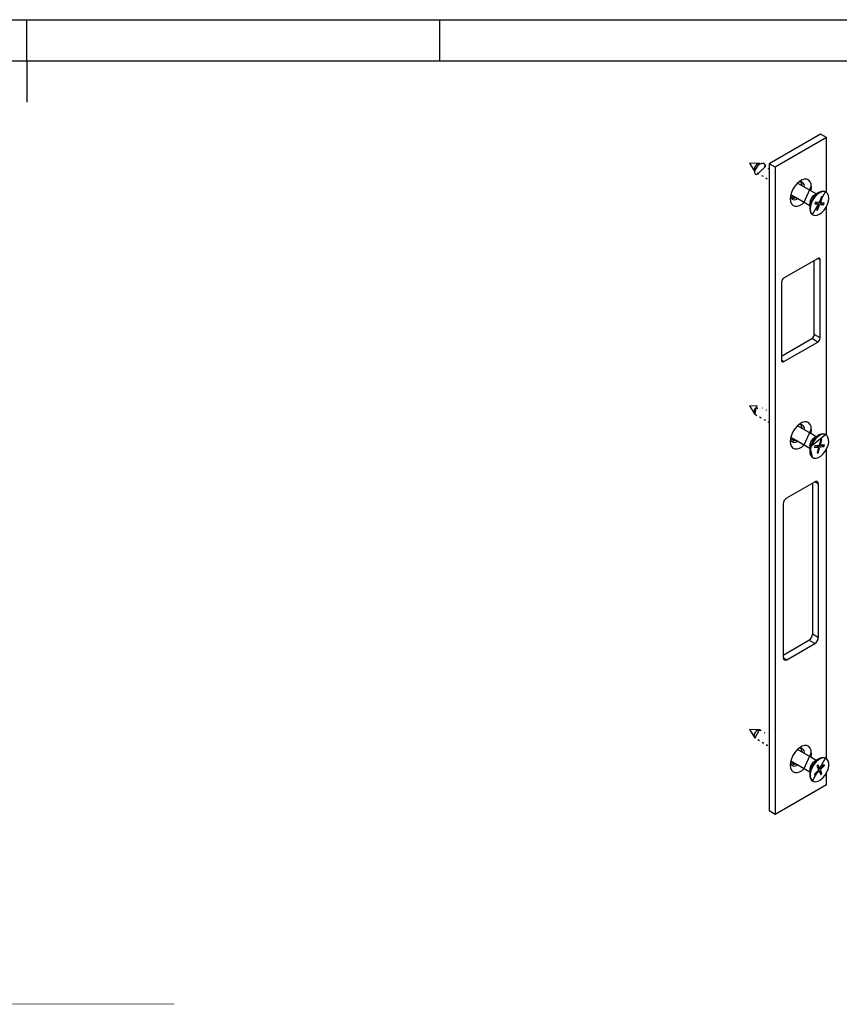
# Model space of a CAD drawing. Extents: x 19 to 519, y 6 to 365.
# Tile 4 of 7: x 268 to 392, y 216 to 365. Entities that reach past the tile are written whole.
import ezdxf

# ---------------------------------------------------------------- set-up
doc = ezdxf.new("R2010")
doc.units = 0
doc.layers.add('119', color=190, linetype='CONTINUOUS')

msp = doc.modelspace()

# ---------------------------------------------------------------- linework, layer by layer
at = {"layer": '119'}
for p, q in [((206.25, 365), (268.75, 365)), ((268.75, 365.0013), (268.75, 365)), ((268.75, 365), (331.25, 365)), ((268.75, 358.75), (268.75, 365)), ((331.25, 365), (393.75, 365)), ((331.25, 358.75), (331.25, 365)), ((206.25, 358.75), (268.75, 358.75)), ((268.75, 358.75), (331.25, 358.75)), ((268.75, 358.75), (268.75, 352.4988)), ((331.25, 358.75), (393.75, 358.75)), ((388.9017, 347.6927), (381.1236, 343.2024)), ((389.7856, 347.1824), (388.9017, 347.6927)), ((389.7856, 347.1824), (382.0075, 342.6922)), ((389.7856, 338.8574), (389.7856, 347.1824)), ((379.5454, 343.2525), (378.1184, 343.3035)), ((378.1184, 343.3035), (378.8762, 342.0932)), ((378.8762, 342.0932), (379.6633, 343.2199)), ((379.0173, 342.9009), (378.8881, 342.6606)), ((379.1917, 343.0975), (379.0173, 342.9009)), ((379.3183, 342.8226), (379.0838, 342.5023)), ((379.3845, 343.2204), (379.1917, 343.0975)), ((379.6184, 343.0753), (379.3183, 342.8226)), ((379.5666, 343.2509), (379.3845, 343.2204)), ((379.6633, 343.2199), (379.5666, 343.2509)), ((379.6098, 341.8517), (380.5983, 342.8424)), ((379.9378, 343.2139), (379.6184, 343.0753)), ((379.787, 343.1485), (379.6633, 343.2199)), ((380.2358, 343.215), (379.9378, 343.2139)), ((380.4737, 343.073), (380.2358, 343.215)), ((380.4205, 342.7828), (380.3311, 342.8344)), ((380.5983, 342.8424), (380.4737, 343.073)), ((382.0075, 342.6922), (381.1236, 343.2024)), ((381.1236, 343.2024), (381.1236, 245.2175)), ((378.8881, 342.6606), (378.8235, 342.4131)), ((378.8235, 342.4131), (378.8336, 342.1962)), ((378.8336, 342.1962), (378.8762, 342.0932)), ((378.9413, 342.1656), (378.9079, 341.869)), ((378.9079, 341.869), (378.9829, 341.6649)), ((379.0838, 342.5023), (378.9413, 342.1656)), ((378.9829, 341.6649), (379.1482, 341.5868)), ((379.1482, 341.5868), (379.371, 341.6517)), ((379.3131, 341.8055), (379.5606, 341.6626)), ((379.371, 341.6517), (379.6098, 341.8517)), ((379.9493, 341.4383), (380.1909, 341.2988)), ((381.0437, 342.423), (380.9676, 342.4669)), ((382.0075, 342.6922), (382.0075, 244.7073)), ((380.5859, 341.0707), (380.8299, 340.9299)), ((385.3324, 340.2054), (384.9928, 339.8035)), ((385.7048, 340.5264), (385.3324, 340.2054)), ((387.4044, 339.0975), (385.3886, 340.2611)), ((386.0883, 340.7478), (385.7048, 340.5264)), ((386.0262, 340.2696), (385.9183, 340.4839)), ((385.9183, 340.4839), (386.0733, 339.9358)), ((386.0733, 339.9358), (386.0262, 340.2696)), ((386.0717, 339.8668), (386.0733, 339.9358)), ((386.4607, 340.8568), (386.0883, 340.7478)), ((386.8003, 340.847), (386.4607, 340.8568)), ((387.0874, 340.719), (386.8003, 340.847)), ((387.3053, 340.4803), (387.0874, 340.719)), ((387.4413, 340.1447), (387.3053, 340.4803)), ((387.4875, 339.7317), (387.4413, 340.1447)), ((384.3518, 338.3611), (384.3056, 337.8948)), ((384.4878, 338.8538), (384.3518, 338.3611)), ((384.3887, 338.529), (385.0718, 338.1347)), ((384.7057, 339.3441), (384.4878, 338.8538)), ((384.9928, 339.8035), (384.7057, 339.3441)), ((386.4044, 337.3654), (387.4875, 339.7317)), ((386.4252, 339.6627), (386.4269, 339.7317)), ((387.4875, 339.7317), (387.4044, 339.0975)), ((387.4044, 339.0975), (387.4413, 339.2653)), ((388.24, 338.6151), (387.4044, 339.0975)), ((387.4413, 339.2653), (387.4875, 339.7317)), ((387.6518, 335.5051), (389.6391, 338.9476)), ((388.2769, 338.5796), (387.9384, 338.2207)), ((388.6404, 338.8463), (387.947, 338.4459)), ((388.3564, 338.5337), (388.018, 338.1748)), ((388.6404, 338.8463), (388.2769, 338.5796)), ((388.72, 338.8004), (388.3564, 338.5337)), ((389.0043, 339.0026), (388.6404, 338.8463)), ((388.6452, 338.8491), (388.6404, 338.8463)), ((389.0839, 338.9567), (388.72, 338.8004)), ((389.3438, 339.0378), (389.0043, 339.0026)), ((389.4233, 338.9919), (389.0839, 338.9567)), ((389.6356, 338.9496), (389.3438, 339.0378)), ((389.7152, 338.9037), (389.4233, 338.9919)), ((389.6391, 338.9476), (389.6356, 338.9496)), ((389.7186, 338.9017), (389.6391, 338.9476)), ((389.9396, 338.698), (389.7152, 338.9037)), ((390.0812, 338.3889), (389.9396, 338.698)), ((390.1303, 337.9975), (390.0812, 338.3889)), ((384.3056, 337.8948), (384.3518, 337.4818)), ((384.3326, 338.2478), (384.4106, 338.0363)), ((385.4253, 337.9306), (384.3326, 338.2478)), ((384.3518, 337.4818), (384.4878, 337.1462)), ((384.4106, 338.0363), (384.5887, 337.8374)), ((384.4878, 337.1462), (384.7057, 336.9075)), ((384.5887, 337.8374), (384.8359, 337.7525)), ((384.7057, 336.9075), (384.9928, 336.7795)), ((384.8359, 337.7525), (385.1302, 337.789)), ((385.0718, 338.1347), (385.4253, 337.9306)), ((385.1302, 337.789), (385.4253, 337.9306)), ((385.3324, 336.7697), (385.7048, 336.8787)), ((385.4253, 337.9306), (387.24, 336.883)), ((385.7048, 336.8787), (386.0883, 337.1001)), ((386.0883, 337.1001), (386.4044, 337.3654)), ((387.24, 337.2212), (387.24, 336.883)), ((387.24, 336.883), (387.24, 336.415)), ((387.4258, 337.3287), (387.2867, 336.8564)), ((387.5054, 337.2828), (387.3662, 336.8105)), ((387.6482, 337.7941), (387.4258, 337.3287)), ((387.7277, 337.7482), (387.5054, 337.2828)), ((387.9384, 338.2207), (387.6482, 337.7941)), ((388.018, 338.1748), (387.7277, 337.7482)), ((388.1047, 337.3642), (388.0063, 337.109)), ((388.0063, 337.109), (388.504, 337.0672)), ((388.5314, 337.0562), (388.095, 337.3391)), ((388.6024, 337.3224), (388.1047, 337.3642)), ((388.5407, 336.9324), (388.3136, 336.3434)), ((388.4275, 336.1788), (388.7125, 336.918)), ((388.504, 337.0672), (388.5221, 337.0624)), ((388.5407, 336.9324), (388.504, 337.0672)), ((388.5221, 337.0624), (388.5367, 337.0512)), ((388.5367, 337.0512), (388.5503, 337.0248)), ((388.5495, 336.9608), (388.5407, 336.9324)), ((388.5535, 336.9876), (388.5495, 336.9608)), ((388.5503, 337.0248), (388.5535, 336.9876)), ((389.3453, 336.9966), (388.6172, 337.3481)), ((388.7188, 337.4058), (388.9219, 337.3021)), ((389.0224, 338.1821), (388.7375, 337.4428)), ((388.8476, 337.0384), (389.3453, 336.9966)), ((388.8964, 337.3732), (388.9005, 337.4)), ((388.8996, 337.336), (388.8964, 337.3732)), ((388.9133, 337.3096), (388.8996, 337.336)), ((388.9005, 337.4), (388.9093, 337.4284)), ((388.9093, 337.4284), (389.1943, 338.1676)), ((388.9093, 337.4284), (388.946, 337.2936)), ((388.9279, 337.2985), (388.9133, 337.3096)), ((388.946, 337.2936), (388.9279, 337.2985)), ((389.4437, 337.2518), (388.946, 337.2936)), ((389.1943, 338.1676), (389.0224, 338.1821)), ((389.1943, 338.1676), (389.054, 338.1667)), ((389.3453, 336.9966), (389.4437, 337.2518)), ((389.7223, 336.6127), (389.9446, 337.078)), ((389.9446, 337.078), (390.0838, 337.5504)), ((390.0838, 337.5504), (390.1303, 337.9975)), ((384.9928, 336.7795), (385.3324, 336.7697)), ((387.2867, 336.8564), (387.2401, 336.4093)), ((387.2401, 336.4093), (387.2892, 336.0178)), ((387.2892, 336.0178), (387.4308, 335.7087)), ((387.3662, 336.8105), (387.3196, 336.3633)), ((387.3196, 336.3633), (387.3688, 335.9719)), ((387.3688, 335.9719), (387.5104, 335.6628)), ((387.4308, 335.7087), (387.6518, 335.5051)), ((387.5104, 335.6628), (387.7348, 335.4572)), ((387.6518, 335.5051), (387.7313, 335.4591)), ((387.7348, 335.4572), (388.0266, 335.3689)), ((388.0266, 335.3689), (388.3661, 335.4042)), ((388.3136, 336.3434), (388.2557, 336.1932)), ((388.2557, 336.1932), (388.4275, 336.1788)), ((388.4275, 336.1788), (388.3136, 336.3434)), ((388.3661, 335.4042), (388.73, 335.5604)), ((388.73, 335.5604), (389.0935, 335.8271)), ((389.0935, 335.8271), (389.432, 336.186)), ((389.432, 336.186), (389.7223, 336.6127)), ((389.7856, 302.1131), (389.7856, 336.728)), ((383.3333, 325.9019), (388.4598, 328.8614)), ((387.9295, 317.3277), (387.9295, 328.5553)), ((388.8134, 328.6572), (388.4598, 328.8614)), ((388.8134, 316.8174), (388.8134, 328.6572)), ((382.9797, 325.2896), (382.9797, 314.062)), ((382.9797, 314.062), (387.5759, 316.7153)), ((383.3333, 313.2455), (388.4598, 316.205)), ((388.4598, 316.205), (387.5759, 316.7153)), ((388.8134, 316.8174), (387.9295, 317.3277)), ((382.9797, 314.062), (382.9797, 313.4497)), ((383.3333, 313.2455), (382.9797, 313.4496)), ((379.3539, 306.515), (378.1184, 306.5591)), ((378.1184, 306.5591), (378.8762, 305.3488)), ((378.8558, 305.8233), (378.8184, 305.5829)), ((378.8184, 305.5829), (378.8563, 305.3861)), ((378.963, 306.0707), (378.8558, 305.8233)), ((379.1234, 306.2875), (378.963, 306.0707)), ((378.9634, 305.2631), (379.1234, 306.2875)), ((379.1647, 306.3959), (379.1236, 306.2874)), ((379.1236, 306.2874), (379.3686, 306.146)), ((379.3686, 306.146), (379.1647, 306.3959)), ((380.1156, 306.2144), (380.0277, 306.2652)), ((380.7565, 305.8445), (380.6642, 305.8978)), ((378.8563, 305.3861), (378.9634, 305.2631)), ((378.9634, 305.2631), (379.2544, 305.0951)), ((379.6458, 304.8691), (379.895, 304.7252)), ((380.2825, 304.5015), (380.53, 304.3587)), ((380.9188, 304.1342), (381.1236, 304.016)), ((386.4607, 304.1124), (386.0883, 304.0034)), ((386.8003, 304.1026), (386.4607, 304.1124)), ((387.0874, 303.9747), (386.8003, 304.1026)), ((384.7057, 302.5997), (384.4878, 302.1094)), ((384.9928, 303.0591), (384.7057, 302.5997)), ((385.3324, 303.461), (384.9928, 303.0591)), ((385.7048, 303.782), (385.3324, 303.461)), ((387.4044, 302.3531), (385.3886, 303.5168)), ((386.0883, 304.0034), (385.7048, 303.782)), ((386.0262, 303.5253), (385.9183, 303.7396)), ((385.9183, 303.7396), (386.0733, 303.1915)), ((386.0733, 303.1915), (386.0262, 303.5253)), ((386.0717, 303.1225), (386.0733, 303.1915)), ((386.4044, 300.621), (387.4875, 302.9874)), ((386.4252, 302.9184), (386.4269, 302.9874)), ((387.3053, 303.736), (387.0874, 303.9747)), ((387.4413, 303.4003), (387.3053, 303.736)), ((387.4875, 302.9874), (387.4044, 302.3531)), ((387.4875, 302.9874), (387.4413, 303.4003)), ((387.4413, 302.521), (387.4875, 302.9874)), ((384.3518, 301.6168), (384.3056, 301.1504)), ((384.3056, 301.1504), (384.3518, 300.7375)), ((384.3326, 301.5035), (384.4106, 301.292)), ((385.4253, 301.1863), (384.3326, 301.5035)), ((384.4878, 302.1094), (384.3518, 301.6168)), ((384.3887, 301.7847), (385.0718, 301.3904)), ((384.4106, 301.292), (384.5887, 301.0931)), ((384.5887, 301.0931), (384.8359, 301.0082)), ((385.0718, 301.3904), (385.4253, 301.1863)), ((385.1302, 301.0447), (385.4253, 301.1863)), ((385.4253, 301.1863), (387.24, 300.1386)), ((387.3375, 300.3207), (389.6391, 302.2033)), ((387.4044, 302.3531), (387.4413, 302.521)), ((388.24, 301.8707), (387.4044, 302.3531)), ((387.7698, 301.2459), (387.5151, 300.7939)), ((387.8493, 301.2), (387.5947, 300.748)), ((388.0841, 301.6458), (387.7698, 301.2459)), ((388.1637, 301.5999), (387.8493, 301.2)), ((388.24, 301.8707), (387.947, 301.7016)), ((388.4367, 301.9664), (388.0841, 301.6458)), ((388.5163, 301.9205), (388.1637, 301.5999)), ((388.6452, 302.1048), (388.24, 301.8707)), ((388.8035, 302.1859), (388.4367, 301.9664)), ((388.8831, 302.1399), (388.5163, 301.9205)), ((388.9151, 301.4168), (388.7053, 300.6793)), ((389.1596, 302.2892), (388.8035, 302.1859)), ((389.2391, 302.2433), (388.8831, 302.1399)), ((388.8895, 300.702), (389.0994, 301.4395)), ((389.0994, 301.4395), (388.9151, 301.4168)), ((389.4806, 302.2694), (389.1596, 302.2892)), ((389.5601, 302.2234), (389.2391, 302.2433)), ((389.6391, 302.2033), (389.4806, 302.2694)), ((389.8242, 302.0818), (389.5601, 302.2234)), ((389.7186, 302.1574), (389.6391, 302.2033)), ((390.0134, 301.828), (389.8242, 302.0818)), ((390.1148, 301.4794), (390.0134, 301.828)), ((390.1214, 301.0597), (390.1148, 301.4794)), ((384.3518, 300.7375), (384.4878, 300.4018)), ((384.4878, 300.4018), (384.7057, 300.1631)), ((384.7057, 300.1631), (384.9928, 300.0351)), ((384.8359, 301.0082), (385.1302, 301.0447)), ((384.9928, 300.0351), (385.3324, 300.0254)), ((385.3324, 300.0254), (385.7048, 300.1344)), ((385.7048, 300.1344), (386.0883, 300.3558)), ((386.0883, 300.3558), (386.4044, 300.621)), ((387.24, 300.4769), (387.2891, 300.8039)), ((387.2401, 300.4809), (387.24, 300.4769)), ((387.24, 300.4769), (387.24, 300.1386)), ((387.24, 300.1386), (387.24, 299.6707)), ((387.2891, 300.8039), (387.2401, 300.4809)), ((387.3375, 300.3207), (387.249, 299.8584)), ((387.249, 299.8584), (387.2556, 299.4387)), ((387.417, 300.2747), (387.3285, 299.8125)), ((387.3285, 299.8125), (387.3352, 299.3928)), ((387.5151, 300.7939), (387.3375, 300.3207)), ((387.6518, 298.7607), (387.3375, 300.3207)), ((387.5947, 300.748), (387.417, 300.2747)), ((388.0432, 300.4748), (387.9708, 300.2202)), ((387.9708, 300.2202), (388.5045, 300.286)), ((388.5769, 300.5407), (388.0432, 300.4748)), ((388.5408, 300.2784), (388.2061, 300.4949)), ((388.4059, 299.627), (388.3506, 299.4327)), ((388.5604, 300.1701), (388.4059, 299.627)), ((388.5349, 299.4554), (388.4059, 299.627)), ((388.5045, 300.286), (388.5244, 300.2854)), ((388.5604, 300.1701), (388.5045, 300.286)), ((388.5244, 300.2854), (388.5413, 300.2782)), ((388.5349, 299.4554), (388.7447, 300.1929)), ((388.5413, 300.2782), (388.5591, 300.2568)), ((388.5591, 300.2568), (388.5671, 300.2234)), ((388.5662, 300.198), (388.5604, 300.1701)), ((388.5671, 300.2234), (388.5662, 300.198)), ((388.5745, 300.5227), (388.873, 300.3315)), ((388.8305, 300.6337), (388.7092, 300.6834)), ((388.7099, 300.6954), (388.8305, 300.6337)), ((388.8305, 300.6337), (388.9106, 300.5927)), ((388.873, 300.3315), (389.4068, 300.3974)), ((388.8828, 300.6488), (388.8838, 300.6742)), ((388.8909, 300.6153), (388.8828, 300.6488)), ((388.8838, 300.6742), (388.8895, 300.702)), ((388.8895, 300.702), (388.9455, 300.5861)), ((388.9087, 300.594), (388.8909, 300.6153)), ((388.9256, 300.5868), (388.9087, 300.594)), ((388.9455, 300.5861), (388.9256, 300.5868)), ((389.4792, 300.6519), (388.9455, 300.5861)), ((389.4068, 300.3974), (388.9463, 300.5862)), ((389.2863, 299.2723), (389.6006, 299.6722)), ((389.4068, 300.3974), (389.4792, 300.6519)), ((389.6006, 299.6722), (389.8553, 300.1242)), ((389.7856, 253.1206), (389.7856, 299.9837)), ((389.8553, 300.1242), (390.0329, 300.5974)), ((390.0329, 300.5974), (390.1214, 301.0597)), ((387.2556, 299.4387), (387.357, 299.0901)), ((387.3352, 299.3928), (387.4366, 299.0441)), ((387.357, 299.0901), (387.5462, 298.8363)), ((387.4366, 299.0441), (387.6257, 298.7903)), ((387.5462, 298.8363), (387.6518, 298.7607)), ((387.6257, 298.7903), (387.8898, 298.6487)), ((387.6518, 298.7607), (387.7313, 298.7148)), ((387.8898, 298.6487), (388.2108, 298.6289)), ((388.2108, 298.6289), (388.5669, 298.7322)), ((388.3506, 299.4327), (388.5349, 299.4554)), ((388.5669, 298.7322), (388.9337, 298.9517)), ((388.9337, 298.9517), (389.2863, 299.2723)), ((383.7752, 292.5972), (388.0178, 295.0464)), ((387.6643, 294.8423), (387.6643, 271.979)), ((388.0178, 295.0464), (388.0179, 295.0464)), ((388.5482, 294.7402), (388.0178, 295.0464)), ((388.5482, 294.7402), (388.5482, 271.4688)), ((383.2449, 291.6787), (383.2449, 268.8154)), ((388.5482, 271.4688), (387.6643, 271.979)), ((383.2449, 268.8154), (387.134, 271.0605)), ((383.7752, 268.101), (388.0179, 270.5502)), ((388.0179, 270.5502), (387.134, 271.0605)), ((383.2449, 268.8154), (383.2449, 268.4073)), ((383.7752, 268.101), (383.2449, 268.4072)), ((379.5454, 257.5157), (378.1184, 257.5667)), ((378.1184, 257.5667), (378.8762, 256.3564)), ((378.8619, 256.8505), (378.8186, 256.6082)), ((378.8186, 256.6082), (378.8506, 256.4067)), ((378.8506, 256.4067), (378.9531, 256.2769)), ((378.9739, 257.0968), (378.8619, 256.8505)), ((378.9634, 256.2706), (379.6633, 257.4831)), ((379.1376, 257.3097), (378.9739, 257.0968)), ((379.328, 257.4566), (379.1376, 257.3097)), ((379.5162, 257.5153), (379.328, 257.4566)), ((379.6633, 257.4831), (379.5162, 257.5153)), ((379.8736, 257.3617), (379.6633, 257.4831)), ((380.5146, 256.9917), (380.4224, 257.0448)), ((381.1236, 256.6401), (381.0588, 256.6775)), ((378.9531, 256.2769), (378.9634, 256.2706)), ((379.4043, 256.0161), (379.6533, 255.8723)), ((380.0405, 255.6488), (380.2886, 255.5056)), ((380.6771, 255.2813), (380.919, 255.1417)), ((386.0883, 255.011), (385.7048, 254.7896)), ((386.4607, 255.12), (386.0883, 255.011)), ((386.8003, 255.1102), (386.4607, 255.12)), ((387.0874, 254.9822), (386.8003, 255.1102)), ((387.3053, 254.7435), (387.0874, 254.9822)), ((384.7057, 253.6073), (384.4878, 253.117)), ((384.9928, 254.0667), (384.7057, 253.6073)), ((385.3324, 254.4686), (384.9928, 254.0667)), ((385.7048, 254.7896), (385.3324, 254.4686)), ((387.4044, 253.3607), (385.3886, 254.5243)), ((386.0262, 254.5328), (385.9183, 254.7471)), ((385.9183, 254.7471), (386.0733, 254.199)), ((386.0733, 254.199), (386.0262, 254.5328)), ((386.0717, 254.13), (386.0733, 254.199)), ((386.4044, 251.6286), (387.4875, 253.9949)), ((386.4252, 253.9259), (386.4269, 253.9949)), ((387.4413, 254.4079), (387.3053, 254.7435)), ((387.4875, 253.9949), (387.4044, 253.3607)), ((387.4044, 253.3607), (387.4413, 253.5285)), ((387.4875, 253.9949), (387.4413, 254.4079)), ((387.4413, 253.5285), (387.4875, 253.9949)), ((384.3518, 252.6244), (384.3056, 252.158)), ((384.3056, 252.158), (384.3518, 251.745)), ((384.3326, 252.511), (384.4106, 252.2995)), ((385.4253, 252.1938), (384.3326, 252.511)), ((384.4878, 253.117), (384.3518, 252.6244)), ((384.3887, 252.7922), (385.0718, 252.3979)), ((384.4106, 252.2995), (384.5887, 252.1007)), ((384.5887, 252.1007), (384.8359, 252.0157)), ((384.8359, 252.0157), (385.1302, 252.0523)), ((385.0718, 252.3979), (385.4253, 252.1938)), ((385.1302, 252.0523), (385.4253, 252.1938)), ((385.4253, 252.1938), (387.24, 251.1462)), ((388.24, 252.8783), (387.4044, 253.3607)), ((387.804, 252.3037), (387.5413, 251.8563)), ((387.8835, 252.2577), (387.6209, 251.8103)), ((387.6518, 249.7683), (389.6391, 253.2108)), ((388.124, 252.6956), (387.804, 252.3037)), ((388.2036, 252.6497), (387.8835, 252.2577)), ((388.24, 252.8783), (387.947, 252.7091)), ((388.4796, 253.0053), (388.124, 252.6956)), ((388.5591, 252.9594), (388.2036, 252.6497)), ((388.6452, 253.1123), (388.24, 252.8783)), ((388.5307, 252.2012), (388.3468, 252.0102)), ((388.3468, 252.0102), (388.5596, 251.5181)), ((388.8464, 253.2118), (388.4796, 253.0053)), ((388.7434, 251.709), (388.5307, 252.2012)), ((388.9259, 253.1658), (388.5591, 252.9594)), ((389.1996, 253.3008), (388.8464, 253.2118)), ((389.4047, 252.2727), (388.8721, 251.7195)), ((389.2791, 253.2549), (388.9259, 253.1658)), ((388.9456, 251.5496), (389.4781, 252.1028)), ((389.5149, 253.2665), (389.1996, 253.3008)), ((389.4781, 252.1028), (389.2656, 252.1282)), ((389.5945, 253.2206), (389.2791, 253.2549)), ((389.4781, 252.1028), (389.4047, 252.2727)), ((389.6391, 253.2108), (389.5149, 253.2665)), ((389.8506, 253.0651), (389.5945, 253.2206)), ((389.7186, 253.1649), (389.6391, 253.2108)), ((390.03, 252.7992), (389.8506, 253.0651)), ((390.0165, 251.5493), (390.1159, 252.0145)), ((390.1205, 252.4408), (390.03, 252.7992)), ((390.1159, 252.0145), (390.1205, 252.4408)), ((384.3518, 251.745), (384.4878, 251.4094)), ((384.4878, 251.4094), (384.7057, 251.1707)), ((384.7057, 251.1707), (384.9928, 251.0427)), ((384.9928, 251.0427), (385.3324, 251.0329)), ((385.3324, 251.0329), (385.7048, 251.1419)), ((385.7048, 251.1419), (386.0883, 251.3633)), ((386.0883, 251.3633), (386.4044, 251.6286)), ((387.24, 251.4845), (387.24, 251.1462)), ((387.24, 251.1462), (387.24, 250.6783)), ((387.2545, 250.9187), (387.2499, 250.4924)), ((387.2499, 250.4924), (387.3404, 250.134)), ((387.3539, 251.3839), (387.2545, 250.9187)), ((387.334, 250.8727), (387.3294, 250.4464)), ((387.3294, 250.4464), (387.4199, 250.0881)), ((387.4334, 251.3379), (387.334, 250.8727)), ((387.5413, 251.8563), (387.3539, 251.3839)), ((387.6209, 251.8103), (387.4334, 251.3379)), ((388.5044, 251.3376), (387.9718, 250.7845)), ((387.9718, 250.7845), (388.0453, 250.6146)), ((388.0453, 250.6146), (388.5779, 251.1677)), ((388.4094, 251.8654), (388.7673, 251.6823)), ((388.6834, 251.2047), (388.4942, 251.3271)), ((388.644, 251.2302), (388.5044, 251.3376)), ((388.5779, 251.1677), (388.5995, 251.1871)), ((388.7065, 251.1782), (388.5779, 251.1677)), ((388.5995, 251.1871), (388.6219, 251.201)), ((388.6219, 251.201), (388.6536, 251.2104)), ((388.6536, 251.2104), (388.6821, 251.2055)), ((388.6821, 251.2055), (388.6962, 251.1947)), ((388.6962, 251.1947), (388.7065, 251.1782)), ((388.7065, 251.1782), (388.9193, 250.6861)), ((389.1031, 250.8771), (388.7336, 251.1613)), ((388.7434, 251.709), (388.8721, 251.7195)), ((388.7538, 251.6925), (388.7434, 251.709)), ((388.7679, 251.6818), (388.7538, 251.6925)), ((388.7963, 251.6769), (388.7679, 251.6818)), ((388.8281, 251.6862), (388.7963, 251.6769)), ((388.8504, 251.7002), (388.8281, 251.6862)), ((388.8721, 251.7195), (388.8504, 251.7002)), ((389.1031, 250.8771), (388.8904, 251.3692)), ((388.9193, 250.6861), (389.1031, 250.8771)), ((389.2464, 250.2376), (389.5664, 250.6295)), ((389.5664, 250.6295), (389.8291, 251.0769)), ((389.7856, 249.1975), (389.7856, 250.9913)), ((389.8291, 251.0769), (390.0165, 251.5493)), ((389.7856, 249.1975), (382.0075, 244.7073)), ((387.3404, 250.134), (387.5198, 249.8681)), ((387.4199, 250.0881), (387.5993, 249.8222)), ((387.5198, 249.8681), (387.6518, 249.7683)), ((387.5993, 249.8222), (387.8555, 249.6667)), ((387.6518, 249.7683), (387.7313, 249.7224)), ((387.8555, 249.6667), (388.1709, 249.6323)), ((388.1709, 249.6323), (388.524, 249.7214)), ((388.524, 249.7214), (388.8909, 249.9279)), ((388.8909, 249.9279), (389.2464, 250.2376)), ((382.0075, 244.7073), (381.1236, 245.2175))]:
    msp.add_line(p, q, dxfattribs=at)
at = {"layer": '119', "const_width": 0.1016}
msp.add_lwpolyline([(234.5, 216), (291, 216)], dxfattribs=at)
at = {"layer": '119', "const_width": 0.0508}
msp.add_lwpolyline([(291, 215.9746, 1), (291, 216.0254)], format="xyb", dxfattribs=at)
at = {"layer": '119'}
for centre, radius, start, end in [((385.8031, 339.8478), 0.6345, 349.4545, 108.2755), ((388.7487, 337.1667), 1.5096, 122.0744, 177.931), ((384.5382, 338.8398), 0.8842, 264.9684, 307.1182), ((388.5784, 337.4853), 0.1646, 278.3534, 345.0552), ((388.8715, 336.8756), 0.1646, 98.3517, 165.0569), ((388.5978, 328.6922), 0.2184, 350.7865, 129.2025), ((383.7473, 325.2546), 0.7684, 122.6052, 177.3941), ((387.1619, 317.3626), 0.7684, 302.6054, 357.3949), ((388.0458, 316.8523), 0.7684, 302.6057, 357.3948), ((383.1953, 313.4147), 0.2184, 170.7847, 309.2053), ((385.8031, 303.1035), 0.6345, 349.4554, 108.2749), ((384.5381, 302.0956), 0.8843, 264.9715, 307.115), ((388.7611, 300.4149), 1.5225, 122.3207, 165.197), ((388.5243, 300.7181), 0.1851, 286.5267, 347.8969), ((388.9257, 300.154), 0.1851, 106.5256, 167.898), ((388.2249, 294.7926), 0.3275, 350.7856, 129.2027), ((384.3963, 291.6263), 1.1526, 122.6052, 177.3945), ((386.5129, 272.0314), 1.1526, 302.6055, 357.3947), ((387.3968, 271.5212), 1.1526, 302.6054, 357.3947), ((383.5682, 268.3548), 0.3275, 170.7851, 309.2046), ((385.8031, 254.111), 0.6345, 349.4547, 108.2754), ((384.5382, 253.103), 0.8842, 264.9683, 307.1175), ((388.7455, 251.4318), 1.5063, 122.0084, 177.9972), ((388.3803, 251.4742), 0.1846, 312.2489, 13.7299), ((389.0696, 251.413), 0.1846, 132.2447, 193.7322)]:
    msp.add_arc(centre, radius, start, end, dxfattribs=at)

doc.saveas('drawing.dxf')
